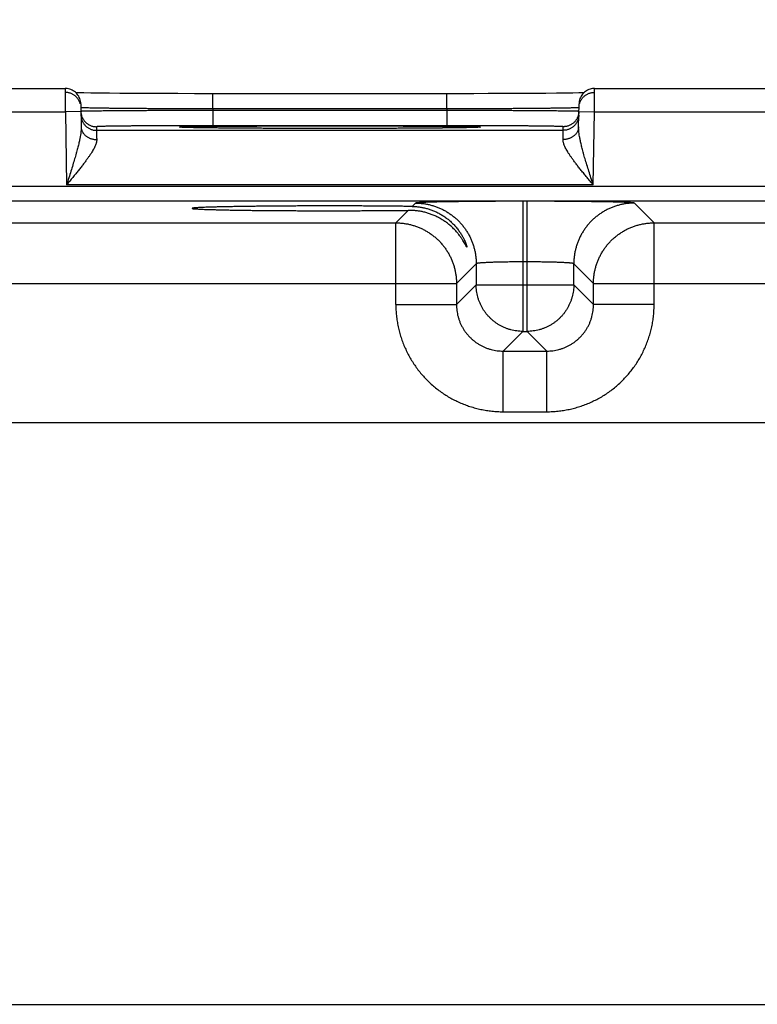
# Model space of a CAD drawing. Header units: inches. Extents: x 0 to 34, y 0 to 22.
# Tile 89 of 109: x 23.1 to 24, y 17.1 to 18.3. Entities that reach past the tile are written whole.
import ezdxf

# ---------------------------------------------------------------- set-up
doc = ezdxf.new("R2010")
doc.units = ezdxf.units.IN
doc.header["$LTSCALE"] = 1.87
doc.header["$MEASUREMENT"] = 0
doc.layers.get('0').update_dxf_attribs({"linetype": 'CONTINUOUS'})
doc.layers.add('DIMENSIONS', color=7, linetype='CONTINUOUS')
doc.styles.get("Standard").update_dxf_attribs({"font": 'txt', "width": 0.8})
doc.dimstyles.new('DIMSTYLE_1', dxfattribs={"dimtxt": 0.125, "dimasz": 0.18, "dimexe": 0.18, "dimexo": 0.0625, "dimgap": 0.09, "dimtad": 0, "dimtih": 1, "dimtoh": 1, "dimdec": 3, "dimzin": 4, "dimdsep": 46, "dimtxsty": 'STANDARD', "dimblk": '_FILLED', "dimblk1": '_FILLED', "dimblk2": '_FILLED', "dimcen": 0.09, "dimadec": 0, "dimazin": 0, "dimtp": 0.01, "dimtm": 0.01, "dimtfac": 1, "dimtdec": 3, "dimtofl": 0, "dimtmove": 0, "dimatfit": 3, "dimldrblk": '_FILLED', "dimfxl": 1, "dimtolj": 1, "dimtzin": 4, "dimarcsym": 0})

# ---------------------------------------------------------------- blocks, each defined once
blk = doc.blocks.new('_FILLED')
at = {"color": 0, "linetype": 'BYBLOCK'}
blk.add_solid([(0, 0), (-1, 0.1736), (-1, -0.1736)], dxfattribs=at)
blk = doc.blocks.new('*D9')
at = {"layer": 'DIMENSIONS', "color": 2, "linetype": 'CONTINUOUS'}
for p, q in [((18.8158, 17.1554), (18.8158, 19.8735)), ((25.3158, 17.1658), (25.3158, 19.8735)), ((18.8158, 19.7485), (21.2108, 19.7485)), ((25.3158, 19.7485), (22.6608, 19.7485))]:
    blk.add_line(p, q, dxfattribs=at)
at = {"layer": 'DIMENSIONS', "color": 2, "linetype": 'CONTINUOUS', "xscale": 0.18, "yscale": 0.18, "zscale": 0.18, "rotation": 180}
blk.add_blockref('_FILLED', (18.8158, 19.7485), dxfattribs=at)
at = {"layer": 'DIMENSIONS', "color": 2, "linetype": 'CONTINUOUS', "xscale": 0.18, "yscale": 0.18, "zscale": 0.18}
blk.add_blockref('_FILLED', (25.3158, 19.7485), dxfattribs=at)
at = {"layer": 'DIMENSIONS', "color": 2, "linetype": 'CONTINUOUS', "width": 0.8}
for s, p in [('6.500', (21.2733, 19.686)), ('[', (21.8983, 19.686)), ('165.1', (21.9983, 19.686)), (']', (22.4983, 19.686))]:
    blk.add_text(s, height=0.125, dxfattribs=at).set_placement(p)

msp = doc.modelspace()

# ---------------------------------------------------------------- linework, layer by layer
at = {"color": 7, "linetype": 'CONTINUOUS'}
for p, q in [((22.8623, 18.2482), (23.1113, 18.2482)), ((23.1284, 18.2425), (23.1252, 18.2426)), ((23.1354, 18.2424), (23.1284, 18.2425)), ((23.1441, 18.2422), (23.1354, 18.2424)), ((23.1551, 18.2421), (23.1441, 18.2422)), ((23.1684, 18.242), (23.1551, 18.2421)), ((23.1817, 18.2419), (23.1684, 18.242)), ((23.1973, 18.2418), (23.1817, 18.2419)), ((23.2155, 18.2417), (23.1973, 18.2418)), ((23.2366, 18.2416), (23.2155, 18.2417)), ((23.256, 18.2416), (23.2366, 18.2416)), ((23.2777, 18.2415), (23.256, 18.2416)), ((23.3014, 18.2415), (23.2777, 18.2415)), ((23.6165, 18.2415), (23.3014, 18.2415)), ((23.3014, 18.2219), (23.3014, 18.2415)), ((23.6022, 18.2219), (23.6022, 18.2415)), ((23.6371, 18.2415), (23.6165, 18.2415)), ((23.6556, 18.2416), (23.6371, 18.2415)), ((23.6775, 18.2417), (23.6556, 18.2416)), ((23.6964, 18.2417), (23.6775, 18.2417)), ((23.7127, 18.2418), (23.6964, 18.2417)), ((23.7297, 18.2419), (23.7127, 18.2418)), ((23.7431, 18.2421), (23.7297, 18.2419)), ((23.7538, 18.2422), (23.7431, 18.2421)), ((23.7642, 18.2423), (23.7538, 18.2422)), ((23.7721, 18.2424), (23.7642, 18.2423)), ((23.7784, 18.2426), (23.7721, 18.2424)), ((23.7923, 18.2482), (24.0413, 18.2482)), ((23.1313, 18.2285), (23.1318, 18.1988)), ((23.7717, 18.1988), (23.7723, 18.2285)), ((22.8621, 18.2182), (23.1115, 18.2182)), ((23.1314, 18.2185), (23.1115, 18.2182)), ((23.1115, 18.2182), (23.1131, 18.1243)), ((23.6022, 18.2219), (23.3014, 18.2219)), ((23.3014, 18.2219), (23.3014, 18.2199)), ((23.6021, 18.2199), (23.3014, 18.2199)), ((23.3014, 18.2199), (23.3014, 18.2003)), ((23.6022, 18.2219), (23.6021, 18.2199)), ((23.6021, 18.2199), (23.6021, 18.2003)), ((23.7721, 18.2185), (23.7921, 18.2182)), ((23.7904, 18.1243), (23.7921, 18.2182)), ((23.7921, 18.2182), (24.0415, 18.2182)), ((23.1514, 18.199), (23.1515, 18.1943)), ((23.752, 18.1943), (23.1515, 18.1943)), ((23.2612, 18.1982), (23.2608, 18.1982)), ((23.2616, 18.1981), (23.2612, 18.1982)), ((23.2622, 18.1981), (23.2616, 18.1981)), ((23.2632, 18.1981), (23.2622, 18.1981)), ((23.2646, 18.198), (23.2632, 18.1981)), ((23.2664, 18.198), (23.2646, 18.198)), ((23.2694, 18.1979), (23.2664, 18.198)), ((23.2743, 18.1978), (23.2694, 18.1979)), ((23.2805, 18.1977), (23.2743, 18.1978)), ((23.2883, 18.1975), (23.2805, 18.1977)), ((23.2978, 18.1974), (23.2883, 18.1975)), ((23.3093, 18.1973), (23.2978, 18.1974)), ((23.6021, 18.2003), (23.3014, 18.2003)), ((23.323, 18.1972), (23.3093, 18.1973)), ((23.3397, 18.1971), (23.323, 18.1972)), ((23.3561, 18.197), (23.3397, 18.1971)), ((23.3764, 18.1969), (23.3561, 18.197)), ((23.3947, 18.1968), (23.3764, 18.1969)), ((23.4164, 18.1968), (23.3947, 18.1968)), ((23.4425, 18.1968), (23.4164, 18.1968)), ((23.4646, 18.1968), (23.4425, 18.1968)), ((23.489, 18.1968), (23.4646, 18.1968)), ((23.5103, 18.1968), (23.489, 18.1968)), ((23.5292, 18.1969), (23.5103, 18.1968)), ((23.5497, 18.197), (23.5292, 18.1969)), ((23.5669, 18.1971), (23.5497, 18.197)), ((23.5833, 18.1972), (23.5669, 18.1971)), ((23.5965, 18.1973), (23.5833, 18.1972)), ((23.6075, 18.1974), (23.5965, 18.1973)), ((23.6166, 18.1976), (23.6075, 18.1974)), ((23.624, 18.1977), (23.6166, 18.1976)), ((23.6299, 18.1978), (23.624, 18.1977)), ((23.6345, 18.1979), (23.6299, 18.1978)), ((23.6373, 18.198), (23.6345, 18.1979)), ((23.6391, 18.198), (23.6373, 18.198)), ((23.6404, 18.1981), (23.6391, 18.198)), ((23.641, 18.1981), (23.6404, 18.1981)), ((23.6418, 18.1981), (23.641, 18.1981)), ((23.6422, 18.1982), (23.6418, 18.1981)), ((23.6425, 18.1982), (23.6422, 18.1982)), ((23.6428, 18.1982), (23.6425, 18.1982)), ((23.643, 18.1982), (23.6428, 18.1982)), ((23.752, 18.1943), (23.7521, 18.199)), ((25.7605, 18.1221), (18.3701, 18.1221)), ((23.7904, 18.1243), (23.1131, 18.1243)), ((25.7605, 18.1031), (18.3701, 18.1031)), ((23.7055, 18.1031), (23.7, 18.1031)), ((23.7, 18.1031), (23.7, 17.9357)), ((23.7055, 17.9357), (23.7055, 18.1031)), ((23.5527, 18.0914), (23.5366, 18.0753)), ((23.562, 18.1007), (23.5578, 18.0964)), ((23.8689, 18.0753), (23.8435, 18.1007)), ((22.9389, 18.0753), (23.5366, 18.0753)), ((23.5366, 17.9703), (23.5366, 18.0753)), ((23.8689, 18.0753), (24.4666, 18.0753)), ((23.8689, 17.9703), (23.8689, 18.0753)), ((23.64, 18.0227), (23.6146, 17.9973)), ((23.64, 18.0227), (23.64, 17.9957)), ((23.7055, 18.0251), (23.7, 18.0251)), ((23.7655, 17.9957), (23.7655, 18.0227)), ((23.7909, 17.9973), (23.7655, 18.0227)), ((22.8609, 17.9973), (23.6146, 17.9973)), ((23.6146, 17.9973), (23.6146, 17.9703)), ((23.64, 17.9957), (23.6146, 17.9703)), ((23.64, 17.9957), (23.7655, 17.9957)), ((23.7655, 17.9957), (23.7909, 17.9703)), ((23.7909, 17.9973), (24.5446, 17.9973)), ((23.7909, 17.9703), (23.7909, 17.9973)), ((23.5366, 17.9703), (23.6146, 17.9703)), ((23.8689, 17.9703), (23.7909, 17.9703)), ((23.7, 17.9357), (23.6746, 17.9103)), ((23.7, 17.9357), (23.7055, 17.9357)), ((23.7055, 17.9357), (23.7309, 17.9103)), ((23.6746, 17.9103), (23.7309, 17.9103)), ((23.6746, 17.8323), (23.6746, 17.9103)), ((23.7309, 17.8323), (23.7309, 17.9103)), ((23.6746, 17.8323), (23.7309, 17.8323)), ((25.5951, 17.818), (18.5085, 17.818)), ((18.5085, 17.0699), (25.5951, 17.0699))]:
    msp.add_line(p, q, dxfattribs=at)
for points in [[(23.1313, 18.2285), (23.1312, 18.2302), (23.1309, 18.2319), (23.1306, 18.2335), (23.13, 18.2351), (23.1294, 18.2367), (23.1286, 18.2382), (23.1277, 18.2396), (23.1267, 18.2409), (23.1256, 18.2422), (23.1244, 18.2433), (23.1231, 18.2444), (23.1217, 18.2453), (23.1202, 18.2461), (23.1187, 18.2468), (23.1171, 18.2473), (23.1154, 18.2478), (23.1138, 18.248), (23.1121, 18.2482), (23.1113, 18.2482)], [(23.7923, 18.2482), (23.7914, 18.2482), (23.7897, 18.248), (23.7881, 18.2478), (23.7865, 18.2473), (23.7849, 18.2468), (23.7833, 18.2461), (23.7819, 18.2453), (23.7805, 18.2444), (23.7792, 18.2433), (23.7779, 18.2422), (23.7768, 18.2409), (23.7758, 18.2396), (23.7749, 18.2382), (23.7741, 18.2367), (23.7735, 18.2351), (23.773, 18.2335), (23.7726, 18.2319), (23.7724, 18.2302), (23.7723, 18.2285)], [(23.2608, 18.1982), (23.2605, 18.1982), (23.2604, 18.1982), (23.2604, 18.1982), (23.2603, 18.1982), (23.2603, 18.1982), (23.2603, 18.1982)], [(23.6432, 18.1982), (23.6432, 18.1982), (23.6432, 18.1982), (23.6431, 18.1982), (23.643, 18.1982)]]:
    msp.add_lwpolyline(points, dxfattribs=at)
for points, knots in [([(23.1113, 18.2482), (23.1113, 18.2482), (23.1113, 18.248), (23.1113, 18.2479), (23.1113, 18.2474), (23.1113, 18.2469), (23.1113, 18.2461), (23.1113, 18.2453), (23.1113, 18.2442), (23.1113, 18.243), (23.1113, 18.2417), (23.1113, 18.2402), (23.1113, 18.2386), (23.1113, 18.2369), (23.1114, 18.2351), (23.1114, 18.2332), (23.1114, 18.2312), (23.1114, 18.2292), (23.1114, 18.2271), (23.1114, 18.2249), (23.1114, 18.2227), (23.1114, 18.2204), (23.1114, 18.2189), (23.1115, 18.2182)], [0, 0, 0, 0, 0.002136, 0.009964, 0.023398, 0.042364, 0.066754, 0.096432, 0.131227, 0.170942, 0.215353, 0.26421, 0.317235, 0.374122, 0.434545, 0.498149, 0.564559, 0.633389, 0.704248, 0.77674, 0.850464, 0.925019, 1, 1, 1, 1]), ([(23.1307, 18.2284), (23.1306, 18.2285), (23.1305, 18.2291), (23.1301, 18.2303), (23.1294, 18.2319), (23.1286, 18.2334), (23.1276, 18.2348), (23.1266, 18.2362), (23.1254, 18.2375), (23.1241, 18.2386), (23.1227, 18.2397), (23.1213, 18.2406), (23.1197, 18.2414), (23.1181, 18.242), (23.1165, 18.2425), (23.1148, 18.2429), (23.1131, 18.2431), (23.1119, 18.2432), (23.1114, 18.2432)], [0, 0, 0, 0, 0.009114, 0.075171, 0.141229, 0.207287, 0.273345, 0.339403, 0.405461, 0.47152, 0.537579, 0.603639, 0.669699, 0.735758, 0.801819, 0.867879, 0.933939, 1, 1, 1, 1]), ([(23.7729, 18.2284), (23.7729, 18.2285), (23.7731, 18.2291), (23.7734, 18.2303), (23.7741, 18.2319), (23.7749, 18.2334), (23.7759, 18.2348), (23.7769, 18.2362), (23.7781, 18.2375), (23.7794, 18.2386), (23.7808, 18.2397), (23.7823, 18.2406), (23.7838, 18.2414), (23.7854, 18.242), (23.787, 18.2425), (23.7887, 18.2429), (23.7904, 18.2431), (23.7916, 18.2432), (23.7922, 18.2432)], [0, 0, 0, 0, 0.009121, 0.075178, 0.141235, 0.207292, 0.27335, 0.339408, 0.405466, 0.471524, 0.537583, 0.603642, 0.669701, 0.735761, 0.80182, 0.86788, 0.93394, 1, 1, 1, 1]), ([(23.7921, 18.2182), (23.7921, 18.2189), (23.7921, 18.2204), (23.7921, 18.2227), (23.7921, 18.2249), (23.7921, 18.2271), (23.7921, 18.2292), (23.7922, 18.2312), (23.7922, 18.2332), (23.7922, 18.2351), (23.7922, 18.2369), (23.7922, 18.2386), (23.7922, 18.2402), (23.7922, 18.2417), (23.7922, 18.243), (23.7922, 18.2442), (23.7922, 18.2453), (23.7922, 18.2461), (23.7922, 18.2469), (23.7922, 18.2474), (23.7923, 18.2479), (23.7923, 18.248), (23.7923, 18.2482), (23.7923, 18.2482)], [0, 0, 0, 0, 0.075034, 0.149641, 0.223416, 0.295959, 0.366868, 0.435746, 0.502203, 0.565852, 0.626317, 0.683245, 0.736306, 0.785198, 0.82964, 0.869383, 0.904202, 0.933901, 0.958309, 0.977287, 0.990731, 0.998565, 1, 1, 1, 1]), ([(23.1314, 18.2185), (23.1315, 18.218), (23.1315, 18.2169), (23.1318, 18.2154), (23.132, 18.2145), (23.1321, 18.2141)], [0, 0, 0, 0, 0.363067, 0.744925, 1, 1, 1, 1]), ([(23.3014, 18.2219), (23.2986, 18.2219), (23.293, 18.2219), (23.2847, 18.2219), (23.2764, 18.2219), (23.2682, 18.222), (23.2601, 18.222), (23.252, 18.222), (23.2441, 18.2221), (23.2363, 18.2221), (23.2287, 18.2221), (23.2213, 18.2222), (23.214, 18.2222), (23.207, 18.2223), (23.2002, 18.2223), (23.1936, 18.2224), (23.1873, 18.2224), (23.1813, 18.2225), (23.1755, 18.2226), (23.1701, 18.2226), (23.1649, 18.2227), (23.1601, 18.2227), (23.1557, 18.2228), (23.1516, 18.2229), (23.1478, 18.2229), (23.1444, 18.223), (23.1414, 18.2231), (23.1388, 18.2231), (23.1366, 18.2232), (23.1348, 18.2233), (23.1334, 18.2233), (23.1323, 18.2234), (23.1318, 18.2235), (23.1316, 18.2235)], [0, 0, 0, 0, 0.049155, 0.098194, 0.146994, 0.195435, 0.2434, 0.290773, 0.33744, 0.383287, 0.428202, 0.472078, 0.514808, 0.556292, 0.596432, 0.635133, 0.672305, 0.707859, 0.741713, 0.773786, 0.804002, 0.832287, 0.858575, 0.8828, 0.904905, 0.924833, 0.942537, 0.957972, 0.971101, 0.98189, 0.990314, 0.996355, 1, 1, 1, 1]), ([(23.3014, 18.2199), (23.2986, 18.2199), (23.2931, 18.2199), (23.2847, 18.2199), (23.2765, 18.2199), (23.2682, 18.2199), (23.2601, 18.2198), (23.2521, 18.2198), (23.2442, 18.2198), (23.2364, 18.2197), (23.2288, 18.2197), (23.2213, 18.2197), (23.2141, 18.2196), (23.207, 18.2196), (23.2002, 18.2195), (23.1937, 18.2195), (23.1874, 18.2195), (23.1813, 18.2194), (23.1756, 18.2194), (23.1701, 18.2193), (23.165, 18.2193), (23.1602, 18.2192), (23.1558, 18.2192), (23.1516, 18.2191), (23.1479, 18.2191), (23.1445, 18.219), (23.1415, 18.219), (23.1389, 18.2189), (23.1367, 18.2189), (23.1348, 18.2188), (23.1334, 18.2188), (23.1323, 18.2188), (23.1319, 18.2187), (23.1317, 18.2187)], [0, 0, 0, 0, 0.049161, 0.098206, 0.147009, 0.195448, 0.243408, 0.290777, 0.337442, 0.383293, 0.428217, 0.472101, 0.514839, 0.556327, 0.59647, 0.635176, 0.672353, 0.707914, 0.741774, 0.773851, 0.80407, 0.832357, 0.858646, 0.882873, 0.904978, 0.924906, 0.942606, 0.958034, 0.971153, 0.981932, 0.990346, 0.996373, 1, 1, 1, 1]), ([(23.7719, 18.2187), (23.7716, 18.2187), (23.7712, 18.2188), (23.7701, 18.2188), (23.7687, 18.2188), (23.7669, 18.2189), (23.7646, 18.2189), (23.762, 18.219), (23.759, 18.219), (23.7556, 18.2191), (23.7519, 18.2191), (23.7478, 18.2192), (23.7433, 18.2192), (23.7385, 18.2193), (23.7334, 18.2193), (23.728, 18.2194), (23.7222, 18.2194), (23.7162, 18.2195), (23.7099, 18.2195), (23.7033, 18.2195), (23.6965, 18.2196), (23.6895, 18.2196), (23.6822, 18.2197), (23.6748, 18.2197), (23.6672, 18.2197), (23.6594, 18.2198), (23.6515, 18.2198), (23.6434, 18.2198), (23.6353, 18.2199), (23.6271, 18.2199), (23.6188, 18.2199), (23.6105, 18.2199), (23.6049, 18.2199), (23.6021, 18.2199)], [0, 0, 0, 0, 0.003627, 0.009653, 0.018064, 0.028841, 0.041957, 0.057381, 0.075076, 0.094998, 0.117096, 0.141315, 0.167595, 0.195872, 0.226081, 0.258151, 0.292005, 0.327564, 0.364742, 0.403451, 0.4436, 0.485095, 0.52784, 0.571732, 0.616662, 0.66252, 0.709192, 0.756569, 0.804536, 0.852981, 0.901789, 0.950837, 1, 1, 1, 1]), ([(23.772, 18.2235), (23.7717, 18.2235), (23.7713, 18.2234), (23.7702, 18.2233), (23.7688, 18.2233), (23.7669, 18.2232), (23.7647, 18.2231), (23.7621, 18.2231), (23.7591, 18.223), (23.7557, 18.2229), (23.752, 18.2229), (23.7478, 18.2228), (23.7434, 18.2227), (23.7386, 18.2227), (23.7335, 18.2226), (23.728, 18.2226), (23.7223, 18.2225), (23.7163, 18.2224), (23.7099, 18.2224), (23.7034, 18.2223), (23.6966, 18.2223), (23.6895, 18.2222), (23.6823, 18.2222), (23.6748, 18.2221), (23.6672, 18.2221), (23.6594, 18.2221), (23.6515, 18.222), (23.6435, 18.222), (23.6353, 18.222), (23.6271, 18.2219), (23.6188, 18.2219), (23.6105, 18.2219), (23.6049, 18.2219), (23.6022, 18.2219)], [0, 0, 0, 0, 0.003645, 0.009684, 0.018107, 0.028894, 0.042018, 0.057449, 0.075148, 0.09507, 0.117167, 0.141384, 0.167662, 0.195939, 0.226145, 0.25821, 0.292059, 0.32761, 0.364782, 0.403486, 0.443631, 0.485122, 0.527861, 0.571744, 0.616667, 0.662522, 0.709196, 0.756577, 0.804549, 0.852996, 0.9018, 0.950843, 1, 1, 1, 1]), ([(23.7721, 18.2185), (23.7721, 18.218), (23.772, 18.2169), (23.7718, 18.2154), (23.7716, 18.2145), (23.7715, 18.2141)], [0, 0, 0, 0, 0.363067, 0.744925, 1, 1, 1, 1]), ([(23.1315, 18.214), (23.1315, 18.2134), (23.1316, 18.2122), (23.1319, 18.2105), (23.1323, 18.2088), (23.1328, 18.2072), (23.1335, 18.2056), (23.1343, 18.2041), (23.1352, 18.2026), (23.1363, 18.2013), (23.1375, 18.2), (23.1388, 18.1989), (23.1402, 18.1978), (23.1416, 18.1969), (23.1432, 18.1961), (23.1448, 18.1955), (23.1464, 18.1949), (23.1481, 18.1946), (23.1498, 18.1944), (23.151, 18.1943), (23.1515, 18.1943)], [0, 0, 0, 0, 0.055555, 0.111109, 0.166664, 0.222218, 0.277773, 0.333328, 0.388883, 0.444439, 0.499994, 0.55555, 0.611106, 0.666662, 0.722218, 0.777774, 0.83333, 0.888887, 0.944443, 1, 1, 1, 1]), ([(23.1321, 18.2141), (23.1321, 18.2139), (23.1323, 18.2132), (23.1327, 18.2119), (23.1334, 18.2103), (23.1342, 18.2088), (23.1352, 18.2073), (23.1362, 18.206), (23.1374, 18.2047), (23.1387, 18.2035), (23.1401, 18.2025), (23.1415, 18.2016), (23.1431, 18.2008), (23.1447, 18.2001), (23.1463, 18.1996), (23.148, 18.1993), (23.1497, 18.199), (23.1509, 18.199), (23.1514, 18.199)], [0, 0, 0, 0, 0.021655, 0.086877, 0.152099, 0.217321, 0.282543, 0.347765, 0.412988, 0.478211, 0.543434, 0.608657, 0.673881, 0.739105, 0.804328, 0.869552, 0.934776, 1, 1, 1, 1]), ([(23.772, 18.214), (23.772, 18.2134), (23.7719, 18.2122), (23.7717, 18.2105), (23.7713, 18.2088), (23.7707, 18.2072), (23.77, 18.2056), (23.7692, 18.2041), (23.7683, 18.2026), (23.7672, 18.2013), (23.766, 18.2), (23.7648, 18.1989), (23.7634, 18.1978), (23.7619, 18.1969), (23.7604, 18.1961), (23.7588, 18.1955), (23.7571, 18.1949), (23.7554, 18.1946), (23.7537, 18.1944), (23.7526, 18.1943), (23.752, 18.1943)], [0, 0, 0, 0, 0.055555, 0.111109, 0.166664, 0.222218, 0.277773, 0.333328, 0.388883, 0.444439, 0.499994, 0.55555, 0.611106, 0.666662, 0.722218, 0.777774, 0.83333, 0.888887, 0.944443, 1, 1, 1, 1]), ([(23.7715, 18.2141), (23.7714, 18.2139), (23.7712, 18.2132), (23.7708, 18.2119), (23.7701, 18.2103), (23.7693, 18.2088), (23.7684, 18.2073), (23.7673, 18.206), (23.7661, 18.2047), (23.7648, 18.2035), (23.7635, 18.2025), (23.762, 18.2016), (23.7605, 18.2008), (23.7589, 18.2001), (23.7572, 18.1996), (23.7555, 18.1993), (23.7538, 18.199), (23.7527, 18.199), (23.7521, 18.199)], [0, 0, 0, 0, 0.021655, 0.086877, 0.152099, 0.217321, 0.282543, 0.347765, 0.412988, 0.478211, 0.543434, 0.608657, 0.673881, 0.739105, 0.804328, 0.869552, 0.934776, 1, 1, 1, 1]), ([(23.1318, 18.1988), (23.1318, 18.198), (23.1318, 18.1962), (23.1316, 18.1933), (23.1312, 18.1899), (23.1305, 18.1861), (23.1297, 18.1817), (23.1286, 18.1766), (23.1271, 18.1709), (23.1254, 18.1645), (23.1234, 18.1575), (23.1211, 18.1498), (23.1186, 18.1416), (23.1159, 18.1331), (23.114, 18.1272), (23.1131, 18.1243)], [0, 0, 0, 0, 0.032315, 0.0697, 0.113096, 0.163475, 0.221707, 0.288581, 0.364768, 0.450638, 0.546107, 0.650507, 0.76248, 0.879808, 1, 1, 1, 1]), ([(23.1318, 18.1988), (23.1318, 18.1983), (23.1319, 18.1974), (23.1321, 18.1959), (23.1325, 18.1945), (23.1331, 18.1932), (23.1337, 18.1918), (23.1346, 18.1906), (23.1355, 18.1894), (23.1366, 18.1882), (23.1377, 18.1872), (23.139, 18.1862), (23.1404, 18.1854), (23.1419, 18.1846), (23.1434, 18.184), (23.145, 18.1834), (23.1467, 18.183), (23.1483, 18.1827), (23.1501, 18.1825), (23.1512, 18.1825), (23.1518, 18.1825)], [0, 0, 0, 0, 0.0504, 0.100966, 0.151859, 0.203227, 0.255199, 0.307883, 0.36136, 0.415686, 0.47089, 0.526974, 0.583912, 0.641657, 0.70014, 0.75927, 0.818944, 0.879044, 0.939441, 1, 1, 1, 1]), ([(23.3014, 18.2003), (23.2989, 18.2003), (23.2939, 18.2003), (23.2863, 18.2003), (23.2788, 18.2003), (23.2714, 18.2003), (23.2639, 18.2003), (23.2566, 18.2002), (23.2494, 18.2002), (23.2424, 18.2002), (23.2355, 18.2002), (23.2287, 18.2001), (23.2222, 18.2001), (23.2158, 18.2001), (23.2097, 18.2), (23.2038, 18.2), (23.1982, 18.1999), (23.1928, 18.1999), (23.1877, 18.1998), (23.1829, 18.1998), (23.1784, 18.1997), (23.1742, 18.1997), (23.1704, 18.1996), (23.1669, 18.1996), (23.1637, 18.1995), (23.1609, 18.1994), (23.1584, 18.1994), (23.1563, 18.1993), (23.1546, 18.1993), (23.1533, 18.1992), (23.1523, 18.1991), (23.1518, 18.199), (23.1514, 18.199), (23.1514, 18.199)], [0, 0, 0, 0, 0.050196, 0.100459, 0.150615, 0.200489, 0.249914, 0.298725, 0.34676, 0.393873, 0.439958, 0.484912, 0.528627, 0.570994, 0.611897, 0.651221, 0.688861, 0.724727, 0.758733, 0.790789, 0.82081, 0.848717, 0.874433, 0.897889, 0.919039, 0.937836, 0.954228, 0.968161, 0.979594, 0.988498, 0.994852, 0.998667, 1, 1, 1, 1]), ([(23.1515, 18.1943), (23.1515, 18.1943), (23.1515, 18.1941), (23.1515, 18.1937), (23.1516, 18.1931), (23.1516, 18.1922), (23.1516, 18.1911), (23.1516, 18.1898), (23.1517, 18.1883), (23.1517, 18.1866), (23.1517, 18.1846), (23.1518, 18.1832), (23.1518, 18.1825)], [0, 0, 0, 0, 0.012979, 0.045878, 0.0986, 0.170979, 0.262779, 0.373688, 0.503334, 0.651281, 0.817031, 1, 1, 1, 1]), ([(23.2603, 18.1982), (23.26, 18.1982), (23.2594, 18.1982), (23.2588, 18.1984), (23.2581, 18.1983), (23.2581, 18.1986), (23.2588, 18.1985), (23.2596, 18.1987), (23.261, 18.1987), (23.2628, 18.1988), (23.265, 18.1989), (23.2677, 18.199), (23.2708, 18.199), (23.2743, 18.1991), (23.2782, 18.1992), (23.2826, 18.1993), (23.2873, 18.1993), (23.2924, 18.1994), (23.2979, 18.1995), (23.3038, 18.1995), (23.31, 18.1996), (23.3165, 18.1997), (23.3234, 18.1997), (23.3305, 18.1998), (23.338, 18.1998), (23.3457, 18.1999), (23.3536, 18.1999), (23.3618, 18.1999), (23.3702, 18.2), (23.3787, 18.2), (23.3875, 18.2), (23.3964, 18.2001), (23.4054, 18.2001), (23.4146, 18.2001), (23.4238, 18.2001), (23.4331, 18.2001), (23.4424, 18.2001), (23.4486, 18.2001), (23.4518, 18.2001)], [0, 0, 0, 0, 0.004239, 0.008863, 0.011207, 0.011624, 0.01397, 0.018596, 0.025505, 0.034687, 0.04612, 0.059776, 0.075624, 0.093632, 0.113753, 0.13594, 0.160145, 0.186312, 0.214376, 0.244274, 0.275939, 0.309296, 0.344265, 0.38077, 0.418724, 0.458039, 0.498623, 0.540383, 0.58322, 0.627036, 0.671729, 0.717192, 0.763312, 0.809991, 0.857131, 0.904611, 0.952284, 1, 1, 1, 1]), ([(23.4518, 18.1968), (23.4486, 18.1968), (23.4424, 18.1968), (23.4331, 18.1968), (23.4238, 18.1968), (23.4146, 18.1968), (23.4054, 18.1968), (23.3964, 18.1968), (23.3875, 18.1968), (23.3787, 18.1969), (23.3702, 18.1969), (23.3618, 18.1969), (23.3536, 18.197), (23.3456, 18.197), (23.3379, 18.1971), (23.3305, 18.1971), (23.3234, 18.1972), (23.3165, 18.1972), (23.31, 18.1973), (23.3038, 18.1974), (23.2979, 18.1974), (23.2924, 18.1975), (23.2873, 18.1975), (23.2826, 18.1976), (23.2782, 18.1977), (23.2743, 18.1978), (23.2708, 18.1978), (23.2677, 18.1979), (23.265, 18.198), (23.2628, 18.1981), (23.2614, 18.1981), (23.2608, 18.1982)], [0, 0, 0, 0, 0.04897, 0.097894, 0.146618, 0.194992, 0.242893, 0.290222, 0.336875, 0.382738, 0.427701, 0.47166, 0.514512, 0.55616, 0.596504, 0.635451, 0.672912, 0.708797, 0.743026, 0.775519, 0.8062, 0.834997, 0.861846, 0.886685, 0.909451, 0.930096, 0.948574, 0.964837, 0.978848, 0.990578, 1, 1, 1, 1]), ([(23.4518, 18.2001), (23.4549, 18.2001), (23.4611, 18.2001), (23.4704, 18.2001), (23.4797, 18.2001), (23.489, 18.2001), (23.4981, 18.2001), (23.5071, 18.2001), (23.516, 18.2), (23.5248, 18.2), (23.5334, 18.2), (23.5418, 18.1999), (23.5499, 18.1999), (23.5579, 18.1999), (23.5656, 18.1998), (23.573, 18.1998), (23.5802, 18.1997), (23.587, 18.1997), (23.5935, 18.1996), (23.5997, 18.1995), (23.6056, 18.1995), (23.6111, 18.1994), (23.6162, 18.1993), (23.6209, 18.1993), (23.6253, 18.1992), (23.6292, 18.1991), (23.6328, 18.199), (23.6359, 18.199), (23.6385, 18.1989), (23.6408, 18.1988), (23.6425, 18.1987), (23.644, 18.1987), (23.6447, 18.1985), (23.6454, 18.1986), (23.6454, 18.1983), (23.6447, 18.1984), (23.6441, 18.1982), (23.6435, 18.1982), (23.6432, 18.1982)], [0, 0, 0, 0, 0.047722, 0.095398, 0.142881, 0.190021, 0.2367, 0.282823, 0.328286, 0.37298, 0.416797, 0.459635, 0.501395, 0.541981, 0.581296, 0.61925, 0.655756, 0.690726, 0.724082, 0.755747, 0.785645, 0.813708, 0.839873, 0.864078, 0.886264, 0.906383, 0.924389, 0.940237, 0.953891, 0.965322, 0.974504, 0.981411, 0.986035, 0.98838, 0.988796, 0.991143, 0.995769, 1, 1, 1, 1]), ([(23.6427, 18.1982), (23.6421, 18.1981), (23.6408, 18.1981), (23.6385, 18.198), (23.6359, 18.1979), (23.6327, 18.1978), (23.6292, 18.1978), (23.6253, 18.1977), (23.6209, 18.1976), (23.6162, 18.1975), (23.6111, 18.1975), (23.6056, 18.1974), (23.5997, 18.1974), (23.5935, 18.1973), (23.587, 18.1972), (23.5802, 18.1972), (23.573, 18.1971), (23.5656, 18.1971), (23.5579, 18.197), (23.5499, 18.197), (23.5418, 18.1969), (23.5334, 18.1969), (23.5248, 18.1969), (23.516, 18.1968), (23.5071, 18.1968), (23.4981, 18.1968), (23.489, 18.1968), (23.4797, 18.1968), (23.4704, 18.1968), (23.4611, 18.1968), (23.4549, 18.1968), (23.4518, 18.1968)], [0, 0, 0, 0, 0.009423, 0.021155, 0.035168, 0.051432, 0.069911, 0.090558, 0.113326, 0.138165, 0.165016, 0.193815, 0.224495, 0.25699, 0.291219, 0.327104, 0.364564, 0.403512, 0.443855, 0.485502, 0.528354, 0.572312, 0.617275, 0.663138, 0.70979, 0.757118, 0.805018, 0.853393, 0.902115, 0.951035, 1, 1, 1, 1]), ([(23.7521, 18.199), (23.7521, 18.199), (23.7517, 18.199), (23.7513, 18.1991), (23.7502, 18.1992), (23.7489, 18.1993), (23.7472, 18.1993), (23.7451, 18.1994), (23.7427, 18.1994), (23.7398, 18.1995), (23.7367, 18.1996), (23.7332, 18.1996), (23.7293, 18.1997), (23.7251, 18.1997), (23.7206, 18.1998), (23.7158, 18.1998), (23.7107, 18.1999), (23.7054, 18.1999), (23.6997, 18.2), (23.6938, 18.2), (23.6877, 18.2001), (23.6813, 18.2001), (23.6748, 18.2001), (23.6681, 18.2002), (23.6612, 18.2002), (23.6541, 18.2002), (23.6469, 18.2002), (23.6396, 18.2003), (23.6322, 18.2003), (23.6247, 18.2003), (23.6172, 18.2003), (23.6097, 18.2003), (23.6046, 18.2003), (23.6021, 18.2003)], [0, 0, 0, 0, 0.001333, 0.005148, 0.011501, 0.020403, 0.031834, 0.045765, 0.062155, 0.08095, 0.102099, 0.125554, 0.151269, 0.179175, 0.209195, 0.24125, 0.275254, 0.31112, 0.348759, 0.388082, 0.428984, 0.471351, 0.515065, 0.560017, 0.606101, 0.653216, 0.701252, 0.750067, 0.799497, 0.849375, 0.899535, 0.949802, 1, 1, 1, 1]), ([(23.7717, 18.1988), (23.7717, 18.1983), (23.7717, 18.1974), (23.7714, 18.1959), (23.771, 18.1945), (23.7705, 18.1932), (23.7698, 18.1918), (23.769, 18.1906), (23.768, 18.1894), (23.767, 18.1882), (23.7658, 18.1872), (23.7645, 18.1862), (23.7631, 18.1854), (23.7617, 18.1846), (23.7601, 18.184), (23.7585, 18.1834), (23.7569, 18.183), (23.7552, 18.1827), (23.7535, 18.1825), (23.7523, 18.1825), (23.7517, 18.1825)], [0, 0, 0, 0, 0.050399, 0.100965, 0.151857, 0.203225, 0.255196, 0.307879, 0.361356, 0.415682, 0.470886, 0.52697, 0.583908, 0.641654, 0.700136, 0.759267, 0.818942, 0.879042, 0.93944, 1, 1, 1, 1]), ([(23.7517, 18.1825), (23.7518, 18.1832), (23.7518, 18.1846), (23.7518, 18.1866), (23.7519, 18.1883), (23.7519, 18.1898), (23.7519, 18.1911), (23.752, 18.1922), (23.752, 18.1931), (23.752, 18.1937), (23.752, 18.1941), (23.752, 18.1943), (23.752, 18.1943)], [0, 0, 0, 0, 0.182968, 0.348714, 0.496657, 0.626301, 0.737211, 0.829012, 0.901395, 0.954119, 0.98702, 1, 1, 1, 1]), ([(23.7904, 18.1243), (23.7895, 18.1272), (23.7877, 18.1331), (23.785, 18.1416), (23.7824, 18.1498), (23.7801, 18.1575), (23.7781, 18.1645), (23.7764, 18.1709), (23.775, 18.1766), (23.7738, 18.1817), (23.773, 18.1861), (23.7724, 18.1899), (23.772, 18.1933), (23.7718, 18.1962), (23.7717, 18.198), (23.7717, 18.1988)], [0, 0, 0, 0, 0.120192, 0.23752, 0.349493, 0.453894, 0.549363, 0.635232, 0.71142, 0.778294, 0.836525, 0.886905, 0.9303, 0.967686, 1, 1, 1, 1]), ([(23.1518, 18.1825), (23.1518, 18.1821), (23.1518, 18.1811), (23.1515, 18.1796), (23.1512, 18.178), (23.1506, 18.1763), (23.1498, 18.1743), (23.1489, 18.1722), (23.1477, 18.1699), (23.1462, 18.1673), (23.1445, 18.1646), (23.1425, 18.1616), (23.1402, 18.1583), (23.1377, 18.1548), (23.1348, 18.151), (23.1317, 18.147), (23.1283, 18.1427), (23.1247, 18.1383), (23.1209, 18.1337), (23.1171, 18.129), (23.1144, 18.1259), (23.1131, 18.1243)], [0, 0, 0, 0, 0.01906, 0.040031, 0.063355, 0.089459, 0.11876, 0.151648, 0.188528, 0.229777, 0.275735, 0.32671, 0.382912, 0.444483, 0.511386, 0.583456, 0.660295, 0.741314, 0.825601, 0.912158, 1, 1, 1, 1]), ([(23.7904, 18.1243), (23.7891, 18.1259), (23.7865, 18.129), (23.7826, 18.1337), (23.7788, 18.1383), (23.7752, 18.1427), (23.7718, 18.147), (23.7687, 18.151), (23.7659, 18.1548), (23.7633, 18.1583), (23.761, 18.1616), (23.759, 18.1646), (23.7573, 18.1673), (23.7559, 18.1699), (23.7547, 18.1722), (23.7537, 18.1743), (23.7529, 18.1763), (23.7524, 18.178), (23.752, 18.1796), (23.7518, 18.1811), (23.7517, 18.1821), (23.7517, 18.1825)], [0, 0, 0, 0, 0.087842, 0.174399, 0.258686, 0.339705, 0.416543, 0.488614, 0.555517, 0.617088, 0.67329, 0.724265, 0.770223, 0.811472, 0.848352, 0.88124, 0.910541, 0.936645, 0.959969, 0.98094, 1, 1, 1, 1]), ([(23.7, 18.1031), (23.6976, 18.1031), (23.6929, 18.1031), (23.6858, 18.103), (23.6787, 18.103), (23.6717, 18.103), (23.6648, 18.103), (23.6579, 18.1029), (23.6511, 18.1029), (23.6445, 18.1029), (23.6381, 18.1028), (23.6318, 18.1027), (23.6257, 18.1027), (23.6197, 18.1026), (23.614, 18.1025), (23.6086, 18.1025), (23.6033, 18.1024), (23.5984, 18.1023), (23.5937, 18.1022), (23.5893, 18.1021), (23.5852, 18.102), (23.5814, 18.1019), (23.5779, 18.1018), (23.5747, 18.1017), (23.5719, 18.1015), (23.5694, 18.1014), (23.5673, 18.1013), (23.5655, 18.1012), (23.5641, 18.1011), (23.5631, 18.101), (23.5624, 18.1008), (23.5621, 18.1008), (23.562, 18.1007)], [0, 0, 0, 0, 0.051301, 0.102675, 0.153932, 0.204888, 0.255357, 0.305153, 0.354099, 0.40205, 0.4489, 0.494547, 0.538887, 0.581792, 0.623135, 0.662801, 0.700685, 0.736686, 0.770713, 0.802678, 0.832486, 0.860049, 0.885296, 0.908172, 0.928618, 0.946585, 0.96202, 0.974868, 0.985088, 0.992667, 0.997614, 1, 1, 1, 1]), ([(23.8435, 18.1007), (23.8434, 18.1008), (23.8431, 18.1008), (23.8424, 18.101), (23.8414, 18.1011), (23.84, 18.1012), (23.8382, 18.1013), (23.8361, 18.1014), (23.8336, 18.1015), (23.8308, 18.1017), (23.8276, 18.1018), (23.8242, 18.1019), (23.8204, 18.102), (23.8163, 18.1021), (23.8118, 18.1022), (23.8072, 18.1023), (23.8022, 18.1024), (23.797, 18.1025), (23.7915, 18.1025), (23.7858, 18.1026), (23.7799, 18.1027), (23.7738, 18.1027), (23.7675, 18.1028), (23.761, 18.1029), (23.7544, 18.1029), (23.7476, 18.1029), (23.7408, 18.103), (23.7338, 18.103), (23.7268, 18.103), (23.7197, 18.103), (23.7126, 18.1031), (23.7079, 18.1031), (23.7055, 18.1031)], [0, 0, 0, 0, 0.002386, 0.007333, 0.014912, 0.025132, 0.03798, 0.053415, 0.071382, 0.091828, 0.114704, 0.139951, 0.167514, 0.197322, 0.229287, 0.263314, 0.299315, 0.337199, 0.376865, 0.418208, 0.461113, 0.505453, 0.5511, 0.59795, 0.645901, 0.694846, 0.744643, 0.795111, 0.846068, 0.897325, 0.948699, 1, 1, 1, 1]), ([(23.4518, 18.0971), (23.4488, 18.0971), (23.4429, 18.0971), (23.4341, 18.097), (23.4254, 18.097), (23.4167, 18.097), (23.4081, 18.097), (23.3996, 18.0969), (23.3912, 18.0969), (23.383, 18.0968), (23.375, 18.0968), (23.3671, 18.0967), (23.3595, 18.0966), (23.3521, 18.0965), (23.3449, 18.0964), (23.338, 18.0963), (23.3314, 18.0962), (23.3251, 18.0961), (23.3191, 18.096), (23.3134, 18.0959), (23.3081, 18.0958), (23.3031, 18.0956), (23.2985, 18.0955), (23.2943, 18.0954), (23.2904, 18.0952), (23.287, 18.0951), (23.284, 18.095), (23.2814, 18.0948), (23.2792, 18.0947), (23.2775, 18.0945), (23.2761, 18.0944), (23.2753, 18.0942), (23.2747, 18.0942), (23.2747, 18.094), (23.2747, 18.094)], [0, 0, 0, 0, 0.049791, 0.099504, 0.148955, 0.197987, 0.246576, 0.294567, 0.341782, 0.388148, 0.433593, 0.477946, 0.521068, 0.562939, 0.603424, 0.642372, 0.679725, 0.715423, 0.749331, 0.781346, 0.811452, 0.83955, 0.865536, 0.889374, 0.911023, 0.930402, 0.947454, 0.962172, 0.974506, 0.984414, 0.991889, 0.996929, 0.999561, 1, 1, 1, 1]), ([(23.2747, 18.094), (23.2747, 18.0939), (23.2747, 18.0937), (23.2753, 18.0937), (23.2761, 18.0935), (23.2775, 18.0934), (23.2792, 18.0933), (23.2814, 18.0931), (23.284, 18.093), (23.287, 18.0928), (23.2904, 18.0927), (23.2943, 18.0925), (23.2985, 18.0924), (23.3031, 18.0923), (23.3081, 18.0922), (23.3134, 18.092), (23.3191, 18.0919), (23.3251, 18.0918), (23.3314, 18.0917), (23.338, 18.0916), (23.3449, 18.0915), (23.3521, 18.0914), (23.3595, 18.0913), (23.3671, 18.0912), (23.375, 18.0912), (23.383, 18.0911), (23.3912, 18.0911), (23.3996, 18.091), (23.4081, 18.091), (23.4167, 18.0909), (23.4254, 18.0909), (23.4341, 18.0909), (23.4429, 18.0909), (23.4488, 18.0909), (23.4518, 18.0909)], [0, 0, 0, 0, 0.00043, 0.003062, 0.008102, 0.015578, 0.025486, 0.037819, 0.052537, 0.06959, 0.088969, 0.110618, 0.134456, 0.160443, 0.188541, 0.218647, 0.250662, 0.284571, 0.320269, 0.357622, 0.396571, 0.437056, 0.478928, 0.52205, 0.566403, 0.611848, 0.658215, 0.70543, 0.753422, 0.802012, 0.851043, 0.900495, 0.950209, 1, 1, 1, 1]), ([(23.5578, 18.0964), (23.5554, 18.0965), (23.5505, 18.0965), (23.5432, 18.0966), (23.5356, 18.0967), (23.5278, 18.0968), (23.5198, 18.0968), (23.5117, 18.0969), (23.5034, 18.0969), (23.495, 18.097), (23.4865, 18.097), (23.4779, 18.097), (23.4692, 18.097), (23.4605, 18.0971), (23.4547, 18.0971), (23.4518, 18.0971)], [0, 0, 0, 0, 0.067249, 0.136819, 0.208458, 0.281981, 0.357319, 0.434211, 0.512411, 0.591866, 0.672326, 0.753508, 0.835334, 0.917598, 1, 1, 1, 1]), ([(23.4518, 18.0909), (23.4545, 18.0909), (23.46, 18.0909), (23.4683, 18.0909), (23.4765, 18.0909), (23.4846, 18.0909), (23.4927, 18.091), (23.5007, 18.091), (23.5086, 18.091), (23.5163, 18.0911), (23.5239, 18.0911), (23.5314, 18.0912), (23.5387, 18.0913), (23.5458, 18.0913), (23.5504, 18.0914), (23.5527, 18.0914)], [0, 0, 0, 0, 0.081796, 0.163471, 0.244756, 0.325468, 0.405541, 0.48472, 0.562783, 0.639683, 0.715201, 0.789101, 0.861322, 0.931698, 1, 1, 1, 1]), ([(23.6281, 18.0441), (23.628, 18.044), (23.628, 18.044), (23.6279, 18.0439), (23.6277, 18.0443), (23.6274, 18.0447), (23.627, 18.0456), (23.6264, 18.0467), (23.6255, 18.0482), (23.6244, 18.0503), (23.6229, 18.0528), (23.6209, 18.0558), (23.6184, 18.0593), (23.6154, 18.0631), (23.6119, 18.0669), (23.6081, 18.0706), (23.604, 18.0741), (23.5997, 18.0773), (23.5952, 18.0801), (23.5906, 18.0827), (23.5859, 18.0849), (23.5811, 18.0867), (23.5764, 18.0883), (23.5716, 18.0895), (23.5668, 18.0904), (23.5621, 18.091), (23.5574, 18.0914), (23.5543, 18.0914), (23.5527, 18.0914)], [0, 0, 0, 0, 0.000576, 0.001671, 0.004603, 0.010619, 0.02015, 0.033778, 0.052212, 0.0764, 0.107393, 0.146107, 0.192176, 0.244253, 0.300048, 0.357093, 0.414411, 0.47153, 0.528096, 0.583915, 0.638875, 0.692975, 0.746172, 0.798509, 0.850007, 0.900696, 0.950695, 1, 1, 1, 1]), ([(23.5578, 18.0964), (23.5593, 18.0964), (23.5623, 18.0963), (23.5668, 18.0958), (23.5713, 18.0951), (23.5759, 18.094), (23.5805, 18.0926), (23.5851, 18.0909), (23.5896, 18.0889), (23.5941, 18.0865), (23.5985, 18.0838), (23.6028, 18.0807), (23.6069, 18.0773), (23.6107, 18.0736), (23.6143, 18.0696), (23.6176, 18.0655), (23.6203, 18.0614), (23.6226, 18.0575), (23.6243, 18.0542), (23.6256, 18.0513), (23.6265, 18.0491), (23.6272, 18.0473), (23.6276, 18.046), (23.6279, 18.0451), (23.6279, 18.0445), (23.6281, 18.0442), (23.6281, 18.0441)], [0, 0, 0, 0, 0.04779, 0.096294, 0.145531, 0.195635, 0.246659, 0.29865, 0.35168, 0.40574, 0.460858, 0.516961, 0.573904, 0.631398, 0.688988, 0.745635, 0.799123, 0.847158, 0.887731, 0.920497, 0.946124, 0.965594, 0.979986, 0.990231, 0.996987, 1, 1, 1, 1]), ([(23.562, 18.1007), (23.5636, 18.1007), (23.5667, 18.1006), (23.5714, 18.1002), (23.5761, 18.0995), (23.5807, 18.0985), (23.5852, 18.0972), (23.5897, 18.0957), (23.594, 18.0939), (23.5983, 18.0918), (23.6024, 18.0895), (23.6063, 18.0869), (23.6101, 18.0841), (23.6137, 18.0811), (23.6172, 18.0779), (23.6204, 18.0744), (23.6234, 18.0708), (23.6262, 18.067), (23.6288, 18.0631), (23.6311, 18.059), (23.6332, 18.0547), (23.635, 18.0504), (23.6365, 18.0459), (23.6378, 18.0414), (23.6388, 18.0368), (23.6395, 18.0321), (23.6399, 18.0274), (23.64, 18.0243), (23.64, 18.0227)], [0, 0, 0, 0, 0.038458, 0.076917, 0.115377, 0.153837, 0.192298, 0.23076, 0.269222, 0.307684, 0.346147, 0.38461, 0.423074, 0.461537, 0.500001, 0.538465, 0.576928, 0.615392, 0.653855, 0.692318, 0.73078, 0.769242, 0.807703, 0.846164, 0.884624, 0.923083, 0.961542, 1, 1, 1, 1]), ([(23.8435, 18.1007), (23.842, 18.1007), (23.8388, 18.1006), (23.8341, 18.1002), (23.8295, 18.0995), (23.8249, 18.0985), (23.8203, 18.0972), (23.8159, 18.0957), (23.8115, 18.0939), (23.8073, 18.0918), (23.8032, 18.0895), (23.7992, 18.0869), (23.7954, 18.0841), (23.7918, 18.0811), (23.7884, 18.0779), (23.7851, 18.0744), (23.7821, 18.0708), (23.7793, 18.067), (23.7768, 18.0631), (23.7744, 18.059), (23.7724, 18.0547), (23.7706, 18.0504), (23.769, 18.0459), (23.7678, 18.0414), (23.7668, 18.0368), (23.7661, 18.0321), (23.7656, 18.0274), (23.7655, 18.0243), (23.7655, 18.0227)], [0, 0, 0, 0, 0.038458, 0.076917, 0.115377, 0.153837, 0.192298, 0.23076, 0.269222, 0.307684, 0.346147, 0.38461, 0.423074, 0.461537, 0.500001, 0.538465, 0.576928, 0.615392, 0.653855, 0.692318, 0.73078, 0.769242, 0.807703, 0.846164, 0.884624, 0.923083, 0.961542, 1, 1, 1, 1]), ([(23.5366, 18.0753), (23.5382, 18.0753), (23.5413, 18.0752), (23.546, 18.0748), (23.5507, 18.0741), (23.5553, 18.0731), (23.5599, 18.0718), (23.5643, 18.0703), (23.5687, 18.0685), (23.5729, 18.0664), (23.577, 18.0641), (23.581, 18.0615), (23.5848, 18.0587), (23.5884, 18.0557), (23.5918, 18.0525), (23.5951, 18.049), (23.5981, 18.0454), (23.6009, 18.0416), (23.6034, 18.0376), (23.6058, 18.0335), (23.6078, 18.0293), (23.6096, 18.0249), (23.6112, 18.0205), (23.6124, 18.0159), (23.6134, 18.0113), (23.6141, 18.0067), (23.6145, 18.002), (23.6146, 17.9989), (23.6146, 17.9973)], [0, 0, 0, 0, 0.038492, 0.076987, 0.115483, 0.15398, 0.192477, 0.230975, 0.269473, 0.30797, 0.346466, 0.384963, 0.423462, 0.461967, 0.50047, 0.538966, 0.577454, 0.615936, 0.654412, 0.692893, 0.731401, 0.769926, 0.808421, 0.846854, 0.88521, 0.923499, 0.961747, 1, 1, 1, 1]), ([(23.7909, 17.9973), (23.7909, 17.9989), (23.791, 18.002), (23.7914, 18.0067), (23.7921, 18.0114), (23.7931, 18.016), (23.7944, 18.0206), (23.7959, 18.025), (23.7978, 18.0294), (23.7998, 18.0336), (23.8021, 18.0377), (23.8047, 18.0417), (23.8075, 18.0455), (23.8105, 18.0491), (23.8138, 18.0525), (23.8172, 18.0558), (23.8208, 18.0588), (23.8246, 18.0616), (23.8286, 18.0641), (23.8327, 18.0665), (23.8369, 18.0685), (23.8413, 18.0703), (23.8458, 18.0719), (23.8503, 18.0731), (23.8549, 18.0741), (23.8595, 18.0748), (23.8642, 18.0752), (23.8673, 18.0753), (23.8689, 18.0753)], [0, 0, 0, 0, 0.038492, 0.076987, 0.115483, 0.15398, 0.192477, 0.230975, 0.269473, 0.30797, 0.346466, 0.384963, 0.423462, 0.461967, 0.50047, 0.538966, 0.577454, 0.615936, 0.654412, 0.692893, 0.731401, 0.769926, 0.808421, 0.846854, 0.88521, 0.923499, 0.961747, 1, 1, 1, 1]), ([(23.7, 18.0251), (23.6987, 18.0251), (23.6961, 18.0251), (23.6923, 18.025), (23.6884, 18.025), (23.6846, 18.025), (23.6809, 18.0249), (23.6773, 18.0249), (23.6738, 18.0248), (23.6703, 18.0248), (23.667, 18.0247), (23.6639, 18.0246), (23.6608, 18.0245), (23.658, 18.0244), (23.6553, 18.0243), (23.6528, 18.0241), (23.6505, 18.024), (23.6484, 18.0239), (23.6466, 18.0238), (23.6449, 18.0236), (23.6435, 18.0235), (23.6423, 18.0233), (23.6414, 18.0232), (23.6407, 18.023), (23.6403, 18.0229), (23.64, 18.0228), (23.64, 18.0227)], [0, 0, 0, 0, 0.064485, 0.128701, 0.19238, 0.255257, 0.317072, 0.377565, 0.436482, 0.493579, 0.548617, 0.601366, 0.651607, 0.699129, 0.743734, 0.785235, 0.823461, 0.858251, 0.889464, 0.91697, 0.94066, 0.960444, 0.976252, 0.98805, 0.99587, 1, 1, 1, 1]), ([(23.7655, 18.0227), (23.7655, 18.0228), (23.7653, 18.0229), (23.7648, 18.023), (23.7641, 18.0232), (23.7632, 18.0233), (23.762, 18.0235), (23.7606, 18.0236), (23.7589, 18.0238), (23.7571, 18.0239), (23.755, 18.024), (23.7527, 18.0241), (23.7502, 18.0243), (23.7475, 18.0244), (23.7447, 18.0245), (23.7417, 18.0246), (23.7385, 18.0247), (23.7352, 18.0248), (23.7318, 18.0248), (23.7282, 18.0249), (23.7246, 18.0249), (23.7209, 18.025), (23.7171, 18.025), (23.7133, 18.025), (23.7094, 18.0251), (23.7068, 18.0251), (23.7055, 18.0251)], [0, 0, 0, 0, 0.00413, 0.01195, 0.023748, 0.039556, 0.05934, 0.08303, 0.110536, 0.141749, 0.176539, 0.214765, 0.256267, 0.300871, 0.348393, 0.398634, 0.451383, 0.506421, 0.563518, 0.622435, 0.682928, 0.744743, 0.80762, 0.871299, 0.935515, 1, 1, 1, 1]), ([(23.7, 17.9357), (23.6987, 17.9357), (23.6961, 17.9358), (23.6922, 17.9362), (23.6883, 17.9368), (23.6845, 17.9377), (23.6807, 17.9388), (23.6771, 17.9402), (23.6735, 17.9418), (23.67, 17.9437), (23.6667, 17.9457), (23.6635, 17.948), (23.6604, 17.9505), (23.6576, 17.9532), (23.6549, 17.9561), (23.6524, 17.9591), (23.6501, 17.9623), (23.648, 17.9656), (23.6462, 17.9691), (23.6445, 17.9727), (23.6431, 17.9764), (23.642, 17.9801), (23.6411, 17.984), (23.6405, 17.9878), (23.6401, 17.9917), (23.64, 17.9944), (23.64, 17.9957)], [0, 0, 0, 0, 0.04144, 0.082879, 0.124372, 0.165949, 0.207612, 0.249335, 0.291067, 0.332762, 0.374444, 0.416131, 0.457826, 0.49953, 0.541242, 0.582954, 0.624661, 0.666366, 0.708071, 0.749776, 0.791482, 0.833188, 0.874893, 0.916598, 0.9583, 1, 1, 1, 1]), ([(23.7655, 17.9957), (23.7655, 17.9944), (23.7655, 17.9918), (23.7651, 17.9879), (23.7644, 17.984), (23.7635, 17.9802), (23.7624, 17.9764), (23.761, 17.9728), (23.7594, 17.9692), (23.7576, 17.9657), (23.7555, 17.9624), (23.7532, 17.9592), (23.7507, 17.9561), (23.748, 17.9533), (23.7452, 17.9506), (23.7421, 17.9481), (23.7389, 17.9458), (23.7356, 17.9437), (23.7321, 17.9419), (23.7285, 17.9402), (23.7249, 17.9388), (23.7211, 17.9377), (23.7173, 17.9368), (23.7134, 17.9362), (23.7095, 17.9358), (23.7069, 17.9357), (23.7055, 17.9357)], [0, 0, 0, 0, 0.04144, 0.082879, 0.124372, 0.165949, 0.207612, 0.249335, 0.291067, 0.332762, 0.374444, 0.416131, 0.457826, 0.49953, 0.541242, 0.582954, 0.624661, 0.666366, 0.708071, 0.749776, 0.791482, 0.833188, 0.874893, 0.916598, 0.9583, 1, 1, 1, 1]), ([(23.5366, 17.9703), (23.5366, 17.9679), (23.5368, 17.9631), (23.5373, 17.956), (23.5383, 17.9488), (23.5396, 17.9417), (23.5412, 17.9347), (23.5433, 17.9277), (23.5457, 17.9209), (23.5485, 17.9142), (23.5516, 17.9077), (23.555, 17.9013), (23.5588, 17.8952), (23.5629, 17.8892), (23.5673, 17.8835), (23.572, 17.8779), (23.577, 17.8727), (23.5822, 17.8677), (23.5877, 17.863), (23.5935, 17.8586), (23.5994, 17.8545), (23.6056, 17.8507), (23.612, 17.8473), (23.6185, 17.8442), (23.6252, 17.8414), (23.632, 17.839), (23.639, 17.8369), (23.646, 17.8353), (23.6531, 17.834), (23.6603, 17.833), (23.6674, 17.8325), (23.6722, 17.8323), (23.6746, 17.8323)], [0, 0, 0, 0, 0.033051, 0.066229, 0.099509, 0.13286, 0.166255, 0.199663, 0.233054, 0.266418, 0.299767, 0.333118, 0.36648, 0.399851, 0.433224, 0.466592, 0.499955, 0.533319, 0.566686, 0.600059, 0.63343, 0.666792, 0.700142, 0.73349, 0.766856, 0.800254, 0.833673, 0.867084, 0.900453, 0.933749, 0.966943, 1, 1, 1, 1]), ([(23.6146, 17.9703), (23.6146, 17.969), (23.6147, 17.9664), (23.6151, 17.9625), (23.6157, 17.9586), (23.6166, 17.9548), (23.6178, 17.951), (23.6191, 17.9473), (23.6208, 17.9437), (23.6226, 17.9403), (23.6247, 17.9369), (23.627, 17.9337), (23.6295, 17.9307), (23.6322, 17.9278), (23.635, 17.9252), (23.6381, 17.9227), (23.6412, 17.9204), (23.6446, 17.9183), (23.648, 17.9165), (23.6516, 17.9148), (23.6553, 17.9135), (23.6591, 17.9123), (23.6629, 17.9114), (23.6668, 17.9108), (23.6707, 17.9104), (23.6733, 17.9103), (23.6746, 17.9103)], [0, 0, 0, 0, 0.041705, 0.083399, 0.125084, 0.166763, 0.208436, 0.250101, 0.291761, 0.333415, 0.375065, 0.416712, 0.458356, 0.5, 0.541643, 0.583288, 0.624935, 0.666585, 0.708239, 0.749898, 0.791564, 0.833237, 0.874916, 0.916602, 0.958297, 1, 1, 1, 1]), ([(23.7309, 17.8323), (23.7333, 17.8323), (23.7381, 17.8325), (23.7453, 17.833), (23.7524, 17.8339), (23.7595, 17.8353), (23.7666, 17.8369), (23.7735, 17.839), (23.7803, 17.8414), (23.787, 17.8442), (23.7935, 17.8473), (23.7999, 17.8507), (23.8061, 17.8545), (23.812, 17.8586), (23.8178, 17.863), (23.8233, 17.8677), (23.8285, 17.8727), (23.8335, 17.8779), (23.8382, 17.8834), (23.8426, 17.8892), (23.8467, 17.8951), (23.8505, 17.9013), (23.8539, 17.9077), (23.857, 17.9142), (23.8598, 17.9209), (23.8622, 17.9277), (23.8643, 17.9346), (23.866, 17.9417), (23.8673, 17.9488), (23.8682, 17.956), (23.8688, 17.9631), (23.8689, 17.9679), (23.8689, 17.9703)], [0, 0, 0, 0, 0.033051, 0.066229, 0.099509, 0.13286, 0.166255, 0.199663, 0.233054, 0.266418, 0.299767, 0.333118, 0.36648, 0.399851, 0.433224, 0.466592, 0.499955, 0.533319, 0.566686, 0.600059, 0.63343, 0.666792, 0.700142, 0.73349, 0.766856, 0.800254, 0.833673, 0.867084, 0.900453, 0.933749, 0.966943, 1, 1, 1, 1]), ([(23.7309, 17.9103), (23.7322, 17.9103), (23.7348, 17.9104), (23.7388, 17.9108), (23.7426, 17.9114), (23.7465, 17.9123), (23.7502, 17.9135), (23.7539, 17.9148), (23.7575, 17.9165), (23.7609, 17.9183), (23.7643, 17.9204), (23.7675, 17.9227), (23.7705, 17.9252), (23.7734, 17.9278), (23.7761, 17.9307), (23.7786, 17.9337), (23.7808, 17.9369), (23.7829, 17.9403), (23.7848, 17.9437), (23.7864, 17.9473), (23.7878, 17.951), (23.7889, 17.9548), (23.7898, 17.9586), (23.7904, 17.9625), (23.7908, 17.9664), (23.7909, 17.969), (23.7909, 17.9703)], [0, 0, 0, 0, 0.041705, 0.083399, 0.125084, 0.166763, 0.208436, 0.250101, 0.291761, 0.333415, 0.375065, 0.416712, 0.458356, 0.5, 0.541643, 0.583288, 0.624935, 0.666585, 0.708239, 0.749898, 0.791564, 0.833237, 0.874916, 0.916602, 0.958297, 1, 1, 1, 1])]:
    msp.add_open_spline(points, degree=3, knots=knots, dxfattribs=at)
for points in [[(23.1316, 18.2235), (23.1315, 18.2235), (23.1314, 18.2235), (23.1314, 18.2235)], [(23.1317, 18.2187), (23.1316, 18.2187), (23.1314, 18.2187), (23.1314, 18.2186)], [(23.7721, 18.2186), (23.7721, 18.2187), (23.772, 18.2187), (23.7719, 18.2187)], [(23.7722, 18.2235), (23.7722, 18.2235), (23.7721, 18.2235), (23.772, 18.2235)], [(23.2608, 18.1982), (23.2606, 18.1982), (23.2605, 18.1982), (23.2603, 18.1982)], [(23.6432, 18.1982), (23.6431, 18.1982), (23.6429, 18.1982), (23.6427, 18.1982)]]:
    msp.add_open_spline(points, degree=3, dxfattribs=at)

# ---------------------------------------------------------------- dimensions: what is measured, and where the dimension line sits
at = {"layer": 'DIMENSIONS', "color": 2, "linetype": 'CONTINUOUS'}
dim = msp.add_linear_dim(base=(18.8158, 19.7485), p1=(25.3158, 17.1658), p2=(18.8158, 17.1554), angle=180, dimstyle='DIMSTYLE_1', dxfattribs=at)
dim.commit()
dim.dimension.update_dxf_attribs({"geometry": '*D9', "text_midpoint": (21.9358, 19.7485), "dimtype": 160})

doc.saveas('drawing.dxf')
